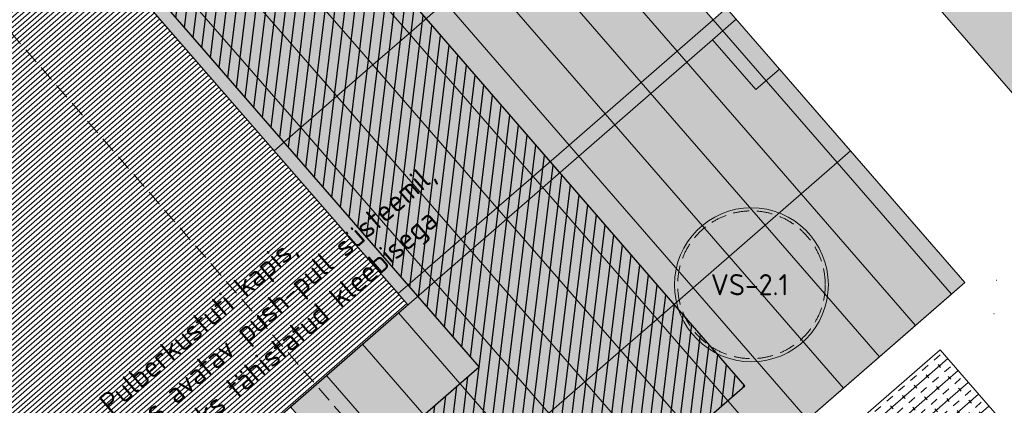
# Model space of a CAD drawing. Header units: millimetres. Extents: x 130528 to 177851, y 51760 to 113805.
# Tile 77 of 88: x 162832 to 169104, y 97894 to 100348. Entities that reach past the tile are written whole.
import ezdxf

# ---------------------------------------------------------------- set-up
doc = ezdxf.new("R2010")
doc.units = ezdxf.units.MM
doc.linetypes.add('Hidden 100.00_ 50.00', pattern=[150, 100, -50])
doc.layers.get('0').update_dxf_attribs({"true_color": 0x000000})
for name, color, linetype, true_color in [('_SA-KUJA', 1, 'Continuous', 0xff0000), ('_SA-KUJA_hatch', 7, 'Continuous', 0xffd9d9), ('_SA-SISUSTUS_DIM', 1, 'Continuous', 0xff0000)]:
    doc.layers.add(name, color=color, linetype=linetype, true_color=true_color)
for name, color, linetype, lineweight, true_color in [('_SA-LAGI', 7, 'Continuous', 9, 0x5b5b5b), ('_SA-LAGI_hatch', 7, 'Continuous', 5, 0x787878), ('_SA-PORAND', 7, 'Continuous', 9, 0x5b5b5b), ('_SA-PORAND_hatch', 254, 'Continuous', 9, 0xbebebe), ('_SA-TREPP_tekst', 7, 'Continuous', 0, 0x000000), ('_SA-VALGUSTUS', 20, 'Continuous', 13, 0xff3f00)]:
    doc.layers.add(name, color=color, linetype=linetype, lineweight=lineweight, true_color=true_color)
doc.styles.add('DIN Pro Medium-Medium', font='txt')

# ---------------------------------------------------------------- blocks, each defined once
blk = doc.blocks.new('VS-2.4')
at = {"color": 0}
blk.add_circle((0, -640), 640, dxfattribs=at)
at = {"color": 0, "linetype": 'Hidden 100.00_ 50.00', "lineweight": -2}
blk.add_circle((0, -640), 620, dxfattribs=at)
at = {"color": 0, "lineweight": -2, "insert": (-258.9, -572.1), "char_height": 135, "width": 1360.328, "attachment_point": 1, "style": 'DIN Pro Medium-Medium'}
blk.add_mtext('VS-2.4', dxfattribs=at)
blk = doc.blocks.new('VS-2.1 01')
at = {"color": 0}
blk.add_circle((0, 0), 490, dxfattribs=at)
at = {"color": 0, "linetype": 'Hidden 100.00_ 50.00', "lineweight": -2}
blk.add_circle((0, 0), 470, dxfattribs=at)
at = {"color": 0, "lineweight": -2, "insert": (-258.9, 67.9), "char_height": 135, "width": 1305.738, "attachment_point": 1, "style": 'DIN Pro Medium-Medium'}
blk.add_mtext('VS-2.1', dxfattribs=at)

msp = doc.modelspace()

# ---------------------------------------------------------------- hatches: boundary and pattern name
at = {"layer": '_SA-KUJA_hatch'}
h = msp.add_hatch(dxfattribs=at)
h.set_pattern_fill('Hatch1', color=256, scale=500, angle=83, style=0, pattern_type=2)
h.set_pattern_definition([(83, (1e-11, 1e-11), (-62.034134, 7.616834), [])])
h.paths.add_polyline_path([(148347.2, 74278.5), (143709.5, 79613.6), (148301.5, 83605.3), (149407.2, 82333.3), (167451.3, 98018.8), (165365, 100418.8), (163182.7, 102929.2), (162277, 102142), (162402.1, 101998.1), (156212, 96617.2), (156999.3, 95711.5), (163189.3, 101092.5), (165758.3, 98137.2), (149525.6, 84026.2), (148419.8, 85298.2), (142016.6, 79732), (147441.5, 73491.3)], flags=0)
at = {"layer": '_SA-LAGI_hatch'}
h = msp.add_hatch(dxfattribs=at)
h.set_pattern_fill('Plus', color=256, scale=200, angle=41, style=0, pattern_type=2)
h.set_pattern_definition([(41, (-18.87, -16.4), (-131.2118, 150.94192), [50, -150]), (131, (16.4, -18.87), (-150.94192, -131.2118), [50, -150])])
h.paths.add_polyline_path([(166623.5, 113128.4), (177468.2, 100653), (172351.2, 96204.9), (161506.6, 108680.3)], flags=0)
h = msp.add_hatch(dxfattribs=at)
h.set_pattern_fill('Plus', color=256, scale=100, angle=41, style=0, pattern_type=2)
h.set_pattern_definition([(41, (-9.43, -8.2), (-65.605903, 75.47096), [25, -75]), (131, (8.2, -9.43), (-75.47096, -65.605903), [25, -75])])
h.paths.add_polyline_path([(167094.7, 96856), (170204.4, 93278.7), (172106.3, 94932), (169901.9, 97467.8), (169600, 97205.4), (168694.7, 98246.9)], flags=0)
at = {"layer": '_SA-PORAND_hatch', "true_color": 0xffbf00}
h = msp.add_hatch(dxfattribs=at)
h.set_pattern_fill('Hatch1', color=40, scale=200, angle=41, style=0, pattern_type=2)
h.set_pattern_definition([(41, (0, 0), (-16.4014757, 18.8677395), [])])
h.paths.add_polyline_path([(162215.4, 102088.4), (165305.4, 98533.7), (159177, 93206.3), (156086.9, 96761)], flags=0)
at = {"layer": '_SA-PORAND_hatch', "true_color": 0xfafafa}
for points in [[(165541.2, 100458.5), (164751.3, 101367.2), (164521.9, 101167.7), (165311.8, 100259.1)], [(166331.1, 99549.8), (165541.2, 100458.5), (165311.8, 100259.1), (166101.7, 99350.4)], [(167809.3, 99239.5), (167019.4, 100148.2), (166790, 99948.7), (167579.9, 99040)], [(165872.2, 99150.9), (165082.3, 100059.6), (164852.9, 99860.2), (165642.8, 98951.5)], [(165642.8, 98951.5), (164852.9, 99860.2), (164623.5, 99660.7), (165413.4, 98752.1)], [(168766.9, 98601.2), (168038.7, 99438.9), (167809.3, 99239.5), (168537.5, 98401.8)], [(166891.6, 98441.7), (166101.7, 99350.4), (165872.2, 99150.9), (166662.1, 98242.3)], [(166662.1, 98242.3), (165872.2, 99150.9), (165642.8, 98951.5), (166432.7, 98042.8)], [(166203.3, 97843.4), (165413.4, 98752.1), (165243.7, 98604.6), (165305.4, 98533.7), (165245.6, 98481.7), (165973.8, 97644)], [(165973.8, 97644), (165245.6, 98481.7), (165016.2, 98282.2), (165744.4, 97444.5)]]:
    msp.add_hatch(color=7, dxfattribs=at).paths.add_polyline_path(points, flags=0)
at = {"layer": '_SA-PORAND_hatch', "true_color": 0xdcdcdc}
for points in [[(167248.8, 100347.6), (166458.9, 101256.3), (166229.5, 101056.8), (167019.4, 100148.2)], [(165311.8, 100259.1), (164521.9, 101167.7), (164292.4, 100968.3), (165082.3, 100059.6)], [(166560.5, 99749.3), (165770.6, 100657.9), (165541.2, 100458.5), (166331.1, 99549.8)], [(164623.5, 99660.7), (163833.6, 100569.4), (163664, 100422), (164453.8, 99513.3)], [(167579.9, 99040), (166790, 99948.7), (166560.5, 99749.3), (167350.4, 98840.6)], [(165413.4, 98752.1), (164623.5, 99660.7), (164453.8, 99513.3), (165243.7, 98604.6)], [(168537.5, 98401.8), (167809.3, 99239.5), (167579.9, 99040), (168308.1, 98202.3)], [(168308.1, 98202.3), (167579.9, 99040), (167350.4, 98840.6), (168078.6, 98002.9)], [(168078.6, 98002.9), (167350.4, 98840.6), (167121, 98641.2), (167849.2, 97803.4)], [(167849.2, 97803.4), (167121, 98641.2), (166891.6, 98441.7), (167619.8, 97604)]]:
    msp.add_hatch(color=254, dxfattribs=at).paths.add_polyline_path(points, flags=0)
at = {"layer": '_SA-PORAND_hatch', "true_color": 0xebebeb}
for points in [[(167019.4, 100148.2), (166229.5, 101056.8), (166000.1, 100857.4), (166790, 99948.7)], [(165082.3, 100059.6), (164292.4, 100968.3), (164063, 100768.8), (164852.9, 99860.2)], [(166790, 99948.7), (166000.1, 100857.4), (165770.6, 100657.9), (166560.5, 99749.3)], [(164852.9, 99860.2), (164063, 100768.8), (163833.6, 100569.4), (164623.5, 99660.7)], [(168124, 99513.1), (167334.1, 100421.7), (167248.8, 100347.6), (168038.7, 99438.9)], [(168038.7, 99438.9), (167248.8, 100347.6), (167019.4, 100148.2), (167809.3, 99239.5)], [(166101.7, 99350.4), (165311.8, 100259.1), (165082.3, 100059.6), (165872.2, 99150.9)], [(167350.4, 98840.6), (166560.5, 99749.3), (166331.1, 99549.8), (167121, 98641.2)], [(167121, 98641.2), (166331.1, 99549.8), (166101.7, 99350.4), (166891.6, 98441.7)], [(168852.2, 98675.3), (168124, 99513.1), (168038.7, 99438.9), (168766.9, 98601.2)], [(166432.7, 98042.8), (165642.8, 98951.5), (165413.4, 98752.1), (166203.3, 97843.4)], [(167619.8, 97604), (166891.6, 98441.7), (166662.1, 98242.3), (167390.4, 97404.5)], [(165744.4, 97444.5), (165016.2, 98282.2), (164786.7, 98082.8), (165515, 97245.1)], [(167390.4, 97404.5), (166662.1, 98242.3), (166432.7, 98042.8), (167160.9, 97205.1)], [(165515, 97245.1), (164786.7, 98082.8), (164557.3, 97883.4), (165285.5, 97045.6)], [(167160.9, 97205.1), (166432.7, 98042.8), (166203.3, 97843.4), (166931.5, 97005.7)]]:
    msp.add_hatch(color=7, dxfattribs=at).paths.add_polyline_path(points, flags=0)
at = {"layer": '_SA-PORAND_hatch', "true_color": 0xbebebe}
h = msp.add_hatch(dxfattribs=at)
h.set_pattern_fill('HatchDash', color=9, scale=400, angle=41, style=0, pattern_type=2)
h.set_pattern_definition([(41, (0, 0), (-65.605903, 75.47096), []), (41, (-32.8, 37.74), (-65.605903, 75.47096), [50, -50])])
h.paths.add_polyline_path([(167094.7, 96856), (168694.7, 98246.9), (169600, 97205.4), (169901.9, 97467.8), (172106.3, 94932), (171804.4, 94669.6), (172040.6, 94397.9), (171512.3, 93938.6), (171276.1, 94210.3), (170766.7, 93767.5), (171002.8, 93495.8), (170474.6, 93036.5), (170238.4, 93308.2), (170204.4, 93278.7)], flags=0)

# ---------------------------------------------------------------- linework, layer by layer
at = {"layer": '_SA-KUJA', "color": 1, "true_color": 0xff0000}
msp.add_lwpolyline([(148347.2, 74278.5), (143709.5, 79613.6), (148301.5, 83605.3), (149407.2, 82333.3), (167451.3, 98018.8), (165365, 100418.8), (163182.7, 102929.2), (162277, 102142), (162402.1, 101998.1), (156212, 96617.2), (156999.3, 95711.5), (163189.3, 101092.5), (165758.3, 98137.2), (149525.6, 84026.2), (148419.8, 85298.2), (142016.6, 79732), (147441.5, 73491.3)], close=True, dxfattribs=at)
at = {"layer": '_SA-LAGI'}
for points in [[(166623.5, 113128.4), (177468.2, 100653), (172351.2, 96204.9), (161506.6, 108680.3)], [(166623.5, 113128.4), (177468.2, 100653), (172351.2, 96204.9), (161506.6, 108680.3)], [(167094.7, 96856), (170204.4, 93278.7), (172106.3, 94932), (169901.9, 97467.8), (169600, 97205.4), (168694.7, 98246.9)]]:
    msp.add_lwpolyline(points, close=True, dxfattribs=at)
msp.add_lwpolyline([(161139.2, 94912.1), (164173.1, 97549.5), (164448.7, 97232.4), (164765.7, 97508), (164490.1, 97825), (167244.9, 100219.6), (167520.4, 99902.7), (167671.3, 100033.8), (168852.2, 98675.3), (145229.8, 78140.7)], dxfattribs=at)
at = {"layer": '_SA-PORAND'}
for points in [[(162215.4, 102088.4), (165305.4, 98533.7), (159177, 93206.3), (156086.9, 96761)], [(165541.2, 100458.5), (164751.3, 101367.2), (164521.9, 101167.7), (165311.8, 100259.1)], [(167248.8, 100347.6), (166458.9, 101256.3), (166229.5, 101056.8), (167019.4, 100148.2)], [(165311.8, 100259.1), (164521.9, 101167.7), (164292.4, 100968.3), (165082.3, 100059.6)], [(167019.4, 100148.2), (166229.5, 101056.8), (166000.1, 100857.4), (166790, 99948.7)], [(165082.3, 100059.6), (164292.4, 100968.3), (164063, 100768.8), (164852.9, 99860.2)], [(166790, 99948.7), (166000.1, 100857.4), (165770.6, 100657.9), (166560.5, 99749.3)], [(164852.9, 99860.2), (164063, 100768.8), (163833.6, 100569.4), (164623.5, 99660.7)], [(166560.5, 99749.3), (165770.6, 100657.9), (165541.2, 100458.5), (166331.1, 99549.8)], [(164623.5, 99660.7), (163833.6, 100569.4), (163664, 100422), (164453.8, 99513.3)], [(166331.1, 99549.8), (165541.2, 100458.5), (165311.8, 100259.1), (166101.7, 99350.4)], [(168124, 99513.1), (167334.1, 100421.7), (167248.8, 100347.6), (168038.7, 99438.9)], [(168038.7, 99438.9), (167248.8, 100347.6), (167019.4, 100148.2), (167809.3, 99239.5)], [(166101.7, 99350.4), (165311.8, 100259.1), (165082.3, 100059.6), (165872.2, 99150.9)], [(167809.3, 99239.5), (167019.4, 100148.2), (166790, 99948.7), (167579.9, 99040)], [(165872.2, 99150.9), (165082.3, 100059.6), (164852.9, 99860.2), (165642.8, 98951.5)], [(167579.9, 99040), (166790, 99948.7), (166560.5, 99749.3), (167350.4, 98840.6)], [(165642.8, 98951.5), (164852.9, 99860.2), (164623.5, 99660.7), (165413.4, 98752.1)], [(167350.4, 98840.6), (166560.5, 99749.3), (166331.1, 99549.8), (167121, 98641.2)], [(165413.4, 98752.1), (164623.5, 99660.7), (164453.8, 99513.3), (165243.7, 98604.6)], [(167121, 98641.2), (166331.1, 99549.8), (166101.7, 99350.4), (166891.6, 98441.7)], [(168852.2, 98675.3), (168124, 99513.1), (168038.7, 99438.9), (168766.9, 98601.2)], [(168766.9, 98601.2), (168038.7, 99438.9), (167809.3, 99239.5), (168537.5, 98401.8)], [(166891.6, 98441.7), (166101.7, 99350.4), (165872.2, 99150.9), (166662.1, 98242.3)], [(168537.5, 98401.8), (167809.3, 99239.5), (167579.9, 99040), (168308.1, 98202.3)], [(166662.1, 98242.3), (165872.2, 99150.9), (165642.8, 98951.5), (166432.7, 98042.8)], [(168308.1, 98202.3), (167579.9, 99040), (167350.4, 98840.6), (168078.6, 98002.9)], [(166432.7, 98042.8), (165642.8, 98951.5), (165413.4, 98752.1), (166203.3, 97843.4)], [(168078.6, 98002.9), (167350.4, 98840.6), (167121, 98641.2), (167849.2, 97803.4)], [(166203.3, 97843.4), (165413.4, 98752.1), (165243.7, 98604.6), (165305.4, 98533.7), (165245.6, 98481.7), (165973.8, 97644)], [(167849.2, 97803.4), (167121, 98641.2), (166891.6, 98441.7), (167619.8, 97604)], [(165973.8, 97644), (165245.6, 98481.7), (165016.2, 98282.2), (165744.4, 97444.5)], [(167619.8, 97604), (166891.6, 98441.7), (166662.1, 98242.3), (167390.4, 97404.5)], [(165744.4, 97444.5), (165016.2, 98282.2), (164786.7, 98082.8), (165515, 97245.1)], [(167390.4, 97404.5), (166662.1, 98242.3), (166432.7, 98042.8), (167160.9, 97205.1)], [(167094.7, 96856), (170204.4, 93278.7), (170238.4, 93308.2), (170474.6, 93036.5), (171002.8, 93495.8), (170766.7, 93767.5), (171276.1, 94210.3), (171512.3, 93938.6), (172040.6, 94397.9), (171804.4, 94669.6), (172106.3, 94932), (169901.9, 97467.8), (169600, 97205.4), (168694.7, 98246.9)], [(165515, 97245.1), (164786.7, 98082.8), (164557.3, 97883.4), (165285.5, 97045.6)], [(167160.9, 97205.1), (166432.7, 98042.8), (166203.3, 97843.4), (166931.5, 97005.7)]]:
    msp.add_lwpolyline(points, close=True, dxfattribs=at)
for points in [[(161139.2, 94912.1), (164173.2, 97549.4), (164448.7, 97232.4), (164765.7, 97508), (164490.1, 97825), (165305.4, 98533.7), (162215.4, 102088.4)], [(167395.8, 100350.8), (167244.9, 100219.6), (167520.4, 99902.7), (167671.3, 100033.8), (168852.2, 98675.3), (150905.2, 83074.3)]]:
    msp.add_lwpolyline(points, dxfattribs=at)
at = {"layer": '_SA-SISUSTUS_DIM', "extrusion": (0, 0, -1)}
for centre in [(-169052.4, 98689), (-169037.6, 98477.4)]:
    msp.add_arc(centre, 1, 49, 139, dxfattribs=at)
at = {"layer": '_SA-TREPP_tekst', "color": 1, "linetype": 'Hidden 100.00_ 50.00', "true_color": 0xff0000}
msp.add_lwpolyline([(143988.1, 78891.5), (165294.3, 97360.3), (161566.3, 101661.1), (140260, 83192.3)], close=True, dxfattribs=at)

# ---------------------------------------------------------------- block references
at = {"layer": '_SA-VALGUSTUS'}
msp.add_blockref('VS-2.1 01', (167493.1, 98661), dxfattribs=at)
at = {"layer": '_SA-VALGUSTUS', "rotation": 45.62056277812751}
msp.add_blockref('VS-2.4', (164976.8, 97549.6), dxfattribs=at)

# ---------------------------------------------------------------- texts
at = {"layer": '_SA-KUJA', "insert": (163324.7, 97932.1), "char_height": 135, "width": 5526.885, "attachment_point": 1, "rotation": 41, "style": 'DIN Pro Medium-Medium'}
msp.add_mtext('{\\fDIN Pro;Pulberkustuti kapis,}\\P{\\fDIN Pro;uks avatav push-pull süsteemil, }\\P{\\fDIN Pro;kapiuks tähistatud kleebisega}\\P', dxfattribs=at)

doc.saveas('drawing.dxf')
